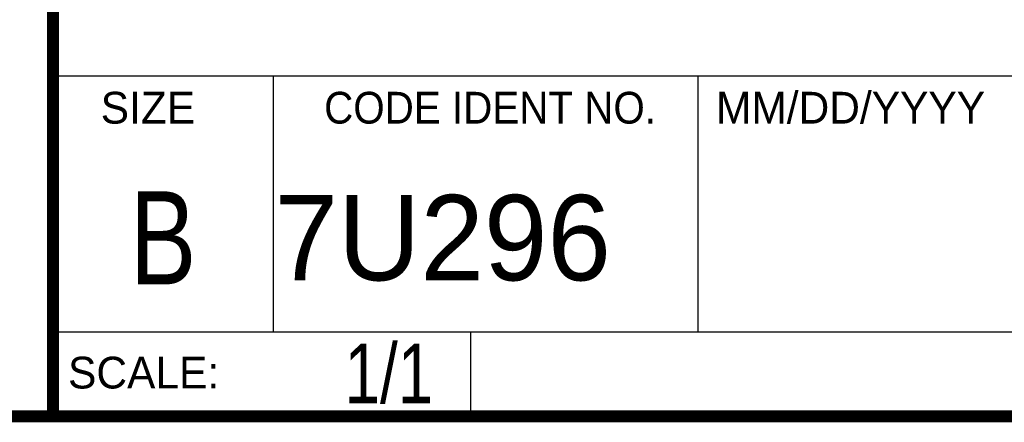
# Model space of a CAD drawing. Header units: inches. Extents: x 0.2 to 16.8, y 0.1 to 10.8.
# Tile 11 of 22: x 13.009 to 14.66, y 0.249 to 0.924. Entities that reach past the tile are written whole.
import ezdxf
from ezdxf.enums import TextEntityAlignment as Align

# ---------------------------------------------------------------- set-up
doc = ezdxf.new("R2010")
doc.units = ezdxf.units.IN
doc.header["$LTSCALE"] = 0.935
doc.header["$MEASUREMENT"] = 0
doc.layers.get('0').update_dxf_attribs({"linetype": 'CONTINUOUS'})
doc.styles.get("Standard").update_dxf_attribs({"font": 'txt', "width": 0.8})

msp = doc.modelspace()

# ---------------------------------------------------------------- linework, layer by layer
at = {"color": 2, "linetype": 'Continuous'}
for p, q in [((13.0652, 1.9695), (13.0652, 0.2605)), ((13.0652, 0.8295), (16.745, 0.8295)), ((13.434, 0.8295), (13.434, 0.4005)), ((14.146, 0.8295), (14.146, 0.4005)), ((13.0652, 0.4005), (16.745, 0.4005)), ((13.765, 0.4005), (13.765, 0.2605)), ((13.0652, 0.2605), (16.745, 0.2605))]:
    msp.add_line(p, q, dxfattribs=at)
at = {"color": 7, "linetype": 'Continuous', "const_width": 0.02}
for points in [[(13.0653, 1.9707), (13.0653, 0.2586)], [(0.25, 0.2586), (16.75, 0.2586)]]:
    msp.add_lwpolyline(points, dxfattribs=at)

# ---------------------------------------------------------------- texts
at = {"color": 2, "linetype": 'Continuous'}
for s, p in [('SIZE', (13.1451, 0.7494)), ('MM/DD/YYYY', (14.1765, 0.7494)), ('SCALE:', (13.0904, 0.3053))]:
    msp.add_text(s, height=0.05325, dxfattribs=at).set_placement(p)
at = {"color": 2, "linetype": 'Continuous', "width": 0.95}
msp.add_text('CODE IDENT NO.', height=0.053254, dxfattribs=at).set_placement((13.7978, 0.7494), align=Align.CENTER)
at = {"color": 7, "linetype": 'Continuous', "width": 0.8}
msp.add_text('B', height=0.1562, dxfattribs=at).set_placement((13.2497, 0.4798), align=Align.CENTER)
at = {"color": 7, "linetype": 'Continuous'}
msp.add_text('7U296', height=0.14316, dxfattribs=at).set_placement((13.4363, 0.4866))
at = {"color": 7, "linetype": 'Continuous', "width": 0.8}
msp.add_text('1/1', height=0.1, dxfattribs=at).set_placement((13.7025, 0.2805), align=Align.RIGHT)

doc.saveas('drawing.dxf')
